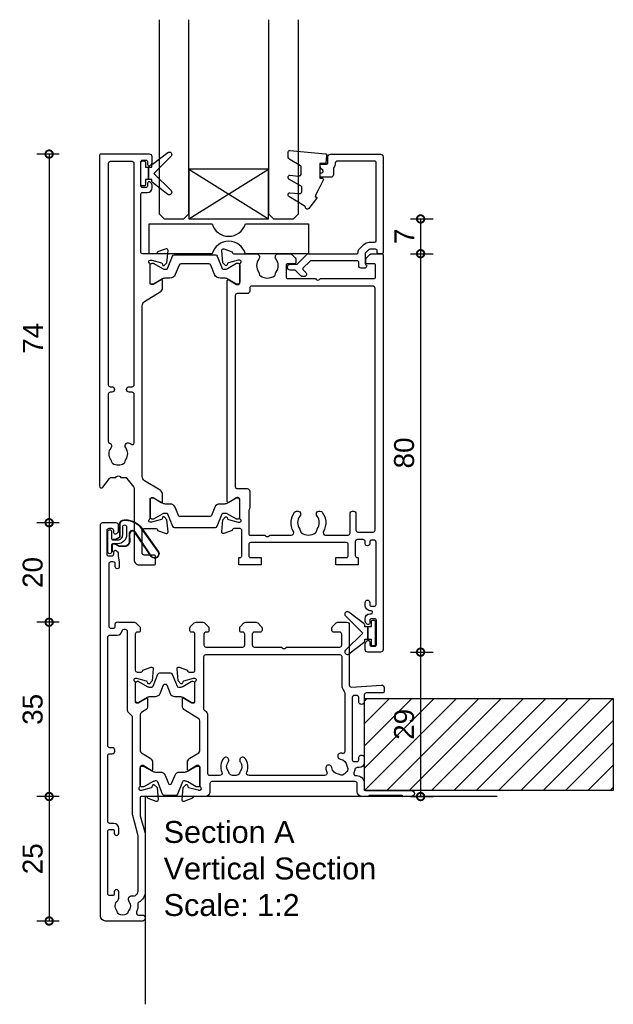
# Model space of a CAD drawing. Header units: millimetres. Extents: x 80 to 17288, y -2623 to 7492.
# Tile 68 of 125: x 9507 to 9626, y 1846 to 2044. Entities that reach past the tile are written whole.
import ezdxf

# ---------------------------------------------------------------- set-up
doc = ezdxf.new("R2010")
doc.units = ezdxf.units.MM
for name, color, linetype in [('Extrusion', 2, 'Continuous'), ('Glass', 140, 'Continuous'), ('Gray', 8, 'Continuous'), ('Gussets', 1, 'Continuous'), ('polyamide', 6, 'Continuous')]:
    doc.layers.add(name, color=color, linetype=linetype)
doc.layers.add('UNO-Dark Grey', color=7, linetype='Continuous', lineweight=13, true_color=0x44474e)
doc.styles.add('UNO Text', font='arial.ttf')
doc.dimstyles.new('UNO', dxfattribs={"dimtxt": 2, "dimasz": 1.5, "dimexe": 1.25, "dimexo": 0.625, "dimtad": 1, "dimdec": 1, "dimzin": 9, "dimtxsty": 'UNO Text', "dimblk": 'DOTSMALL', "dimcen": 2.5, "dimadec": 0, "dimazin": 0, "dimtfac": 1, "dimtdec": 1, "dimtmove": 0, "dimatfit": 3, "dimfxl": 1, "dimfxlon": 1, "dimarcsym": 0})

# ---------------------------------------------------------------- blocks, each defined once
blk = doc.blocks.new('_DotSmall')
at = {"color": 0, "linetype": 'ByBlock', "const_width": 0.5}
blk.add_lwpolyline([(-0.0625, 0, 1), (0.0625, 0, 1)], format="xyb", close=True, dxfattribs=at)
blk = doc.blocks.new('*D149')
at = {"color": 0, "lineweight": -2, "transparency": 16777216}
for p, q in [((9585.07, 2003.66), (9589.57, 2003.66)), ((9587.07, 2003.66), (9587.07, 1996.68)), ((9585.07, 1996.68), (9589.57, 1996.68))]:
    blk.add_line(p, q, dxfattribs=at)
at = {"layer": 'Defpoints', "color": 0, "transparency": 16777216}
for p in [(9558.14, 2003.66), (9560.82, 1996.68), (9587.07, 1996.68)]:
    blk.add_point(p, dxfattribs=at)
at = {"color": 0, "lineweight": -2, "transparency": 16777216, "xscale": 3, "yscale": 3, "zscale": 3}
for p, rotation in [((9587.07, 2003.66), 90), ((9587.07, 1996.68), 270)]:
    blk.add_blockref('_DotSmall', p, dxfattribs=dict(at, rotation=rotation))
at = {"color": 0, "transparency": 16777216, "insert": (9583.82, 2000.17), "char_height": 4, "attachment_point": 5, "rotation": 90, "style": 'UNO Text'}
blk.add_mtext('7', dxfattribs=at)
blk = doc.blocks.new('*D150')
at = {"color": 0, "lineweight": -2, "transparency": 16777216}
for p, q in [((9585.07, 1996.68), (9589.57, 1996.68)), ((9587.07, 1996.68), (9587.07, 1916.67)), ((9585.07, 1916.67), (9589.57, 1916.67))]:
    blk.add_line(p, q, dxfattribs=at)
at = {"layer": 'Defpoints', "color": 0, "transparency": 16777216}
for p in [(9560.82, 1996.68), (9578.54, 1916.67), (9587.07, 1916.67)]:
    blk.add_point(p, dxfattribs=at)
at = {"color": 0, "lineweight": -2, "transparency": 16777216, "xscale": 3, "yscale": 3, "zscale": 3}
for p, rotation in [((9587.07, 1996.68), 90), ((9587.07, 1916.67), 270)]:
    blk.add_blockref('_DotSmall', p, dxfattribs=dict(at, rotation=rotation))
at = {"color": 0, "transparency": 16777216, "insert": (9583.77, 1956.67), "char_height": 4, "attachment_point": 5, "rotation": 90, "style": 'UNO Text'}
blk.add_mtext('80', dxfattribs=at)
blk = doc.blocks.new('*D151')
at = {"color": 0, "lineweight": -2, "transparency": 16777216}
for p, q in [((9585.07, 1916.67), (9589.57, 1916.67)), ((9587.07, 1916.67), (9587.07, 1887.68)), ((9585.07, 1887.68), (9589.57, 1887.68))]:
    blk.add_line(p, q, dxfattribs=at)
at = {"layer": 'Defpoints', "color": 0, "transparency": 16777216}
for p in [(9578.54, 1916.67), (9567.95, 1887.68), (9587.07, 1887.68)]:
    blk.add_point(p, dxfattribs=at)
at = {"color": 0, "lineweight": -2, "transparency": 16777216, "xscale": 3, "yscale": 3, "zscale": 3}
for p, rotation in [((9587.07, 1916.67), 90), ((9587.07, 1887.68), 270)]:
    blk.add_blockref('_DotSmall', p, dxfattribs=dict(at, rotation=rotation))
at = {"color": 0, "transparency": 16777216, "insert": (9583.77, 1902.17), "char_height": 4, "attachment_point": 5, "rotation": 90, "style": 'UNO Text'}
blk.add_mtext('29', dxfattribs=at)
blk = doc.blocks.new('*D156')
at = {"color": 0, "lineweight": -2, "transparency": 16777216}
for p, q in [((9514.45, 2016.68), (9509.95, 2016.68)), ((9512.45, 2016.68), (9512.45, 1942.66)), ((9514.45, 1942.66), (9509.95, 1942.66))]:
    blk.add_line(p, q, dxfattribs=at)
at = {"layer": 'Defpoints', "color": 0, "transparency": 16777216}
for p in [(9533.24, 2016.68), (9512.45, 1942.66), (9524.49, 1942.66)]:
    blk.add_point(p, dxfattribs=at)
at = {"color": 0, "lineweight": -2, "transparency": 16777216, "xscale": 3, "yscale": 3, "zscale": 3}
for p, rotation in [((9512.45, 2016.68), 90), ((9512.45, 1942.66), 270)]:
    blk.add_blockref('_DotSmall', p, dxfattribs=dict(at, rotation=rotation))
at = {"color": 0, "transparency": 16777216, "insert": (9509.2, 1979.67), "char_height": 4, "attachment_point": 5, "rotation": 90, "style": 'UNO Text'}
blk.add_mtext('74', dxfattribs=at)
blk = doc.blocks.new('*D157')
at = {"color": 0, "lineweight": -2, "transparency": 16777216}
for p, q in [((9514.45, 1942.66), (9509.95, 1942.66)), ((9512.45, 1942.66), (9512.45, 1922.68)), ((9514.45, 1922.68), (9509.95, 1922.68))]:
    blk.add_line(p, q, dxfattribs=at)
at = {"layer": 'Defpoints', "color": 0, "transparency": 16777216}
for p in [(9524.49, 1942.66), (9512.45, 1922.68), (9558.44, 1922.68)]:
    blk.add_point(p, dxfattribs=at)
at = {"color": 0, "lineweight": -2, "transparency": 16777216, "xscale": 3, "yscale": 3, "zscale": 3}
for p, rotation in [((9512.45, 1942.66), 90), ((9512.45, 1922.68), 270)]:
    blk.add_blockref('_DotSmall', p, dxfattribs=dict(at, rotation=rotation))
at = {"color": 0, "transparency": 16777216, "insert": (9509.16, 1932.67), "char_height": 4, "attachment_point": 5, "rotation": 90, "style": 'UNO Text'}
blk.add_mtext('20', dxfattribs=at)
blk = doc.blocks.new('*D158')
at = {"color": 0, "lineweight": -2, "transparency": 16777216}
for p, q in [((9514.45, 1922.68), (9509.95, 1922.68)), ((9512.45, 1922.68), (9512.45, 1887.68)), ((9514.45, 1887.68), (9509.95, 1887.68))]:
    blk.add_line(p, q, dxfattribs=at)
at = {"layer": 'Defpoints', "color": 0, "transparency": 16777216}
for p in [(9558.44, 1922.68), (9512.45, 1887.68), (9567.95, 1887.68)]:
    blk.add_point(p, dxfattribs=at)
at = {"color": 0, "lineweight": -2, "transparency": 16777216, "xscale": 3, "yscale": 3, "zscale": 3}
for p, rotation in [((9512.45, 1922.68), 90), ((9512.45, 1887.68), 270)]:
    blk.add_blockref('_DotSmall', p, dxfattribs=dict(at, rotation=rotation))
at = {"color": 0, "transparency": 16777216, "insert": (9509.16, 1905.18), "char_height": 4, "attachment_point": 5, "rotation": 90, "style": 'UNO Text'}
blk.add_mtext('35', dxfattribs=at)
blk = doc.blocks.new('*D159')
at = {"color": 0, "lineweight": -2, "transparency": 16777216}
for p, q in [((9514.45, 1887.68), (9509.95, 1887.68)), ((9512.45, 1887.68), (9512.45, 1862.68)), ((9514.45, 1862.68), (9509.95, 1862.68))]:
    blk.add_line(p, q, dxfattribs=at)
at = {"layer": 'Defpoints', "color": 0, "transparency": 16777216}
for p in [(9567.95, 1887.68), (9512.45, 1862.68), (9526.91, 1862.68)]:
    blk.add_point(p, dxfattribs=at)
at = {"color": 0, "lineweight": -2, "transparency": 16777216, "xscale": 3, "yscale": 3, "zscale": 3}
for p, rotation in [((9512.45, 1887.68), 90), ((9512.45, 1862.68), 270)]:
    blk.add_blockref('_DotSmall', p, dxfattribs=dict(at, rotation=rotation))
at = {"color": 0, "transparency": 16777216, "insert": (9509.16, 1875.18), "char_height": 4, "attachment_point": 5, "rotation": 90, "style": 'UNO Text'}
blk.add_mtext('25', dxfattribs=at)
blk = doc.blocks.new('422001')
at = {"layer": 'Extrusion'}
for points in [[(6.78, 60, -0.198912), (7.15, 59.85), (7.86, 59.15, -0.198912), (8, 58.79), (8, 58.3, -0.414214), (7.7, 58), (7.4, 58, 0.414214), (7, 57.6), (7, 50.4, 0.414214), (7.4, 50), (8.2, 50, 0.414214), (8.5, 50.3), (8.5, 50.36), (10.2, 50.98, -0.548619), (10.6, 50.67), (10.38, 48.2), (9.84, 47.66, -0.57735), (9.51, 47.75), (9.43, 48.03, 0.267949), (9.29, 48.17), (7.3, 48.7), (7, 48.7, 0.767327), (6.85, 48.14, -0.267949), (7, 47.88), (7, 44.1, 0.414214), (7.3, 43.8), (7.61, 43.8), (9.2, 44.77, -0.585524), (9.5, 44.6), (9.5, 43.17, -0.261413), (9.02, 42.32), (8.24, 41.84, 0.261413), (8, 41.42), (8, 34.19, 0.261413), (8.24, 33.76), (10.02, 32.68, -0.261413), (10.5, 31.82), (10.5, 30.4, -0.585524), (10.2, 30.23), (8.61, 31.2), (8.3, 31.2, 0.414214), (8, 30.9), (8, 27.12, -0.267949), (7.85, 26.86, 0.767327), (8, 26.3), (8.3, 26.3), (10.29, 26.83, 0.267949), (10.43, 26.97), (10.51, 27.25, -0.57735), (10.84, 27.34), (11.38, 26.8), (11.6, 24.33, -0.548619), (11.2, 24.02), (9.5, 24.64), (9.5, 24.7, 0.414219), (9.2, 25), (8.3, 25, 0.414214), (8, 24.7), (8, 21.35, 0.065543), (8.03, 21.09), (8.97, 17.61, -0.065544), (9, 17.35), (9, 5.95, -0.272873), (7.71, 3.77, 0.30599), (7.51, 3.37, -0.136374), (7.27, 1.76, 0.543448), (7.63, 1.2), (8.5, 1.2, -0.414081), (9, 0.7), (9, 0.5, -0.414214), (8.5, 0), (1, 0, -0.414213), (0, 1), (0, 79.5, -0.414214), (0.5, 80), (3.1, 80, -0.414214), (3.6, 79.5), (3.6, 78.33, -0.198912), (3.45, 77.98), (3.21, 77.74, -0.668179), (2.7, 77.95), (2.7, 78.4, 0.414214), (2.3, 78.8), (1.7, 78.8, 0.414214), (1.3, 78.4), (1.3, 73.7, 0.414214), (1.7, 73.3), (2.3, 73.3, 0.414214), (2.7, 73.7), (2.7, 74.15, -0.668179), (3.21, 74.36), (3.45, 74.12, -0.198912), (3.6, 73.77), (3.6, 73.33, 0.041311), (3.61, 73.27), (3.79, 72.13, -0.041311), (3.8, 72.07), (3.8, 71.15, -1), (3, 71.15), (3, 71.7, 0.414205), (2.6, 72.1), (2.1, 72.1, 0.414214), (1.7, 71.7), (1.7, 59.2, 0.414214), (2.1, 58.8), (2.6, 58.8, 0.414204), (3, 59.2), (3, 59.6, -0.561532), (3.73, 60.04, 0.119519), (3.91, 60)], [(31.27, 60, -0.198912), (31.62, 59.85), (32.33, 59.15, -0.198912), (32.5, 58.79), (32.5, 58.4, -0.414214), (32.1, 58), (30.9, 58, 0.414214), (30.5, 57.6), (30.5, 55.4, 0.414214), (30.9, 55), (36.4, 55), (36.55, 54.85, 0.414214), (37.25, 54.85), (37.4, 55), (48.1, 55, 0.414214), (48.5, 55.4), (48.5, 57.6, 0.414214), (48.1, 58), (46.9, 58, -0.414178), (46.5, 58.4), (46.5, 58.79, -0.198912), (46.65, 59.15), (47.35, 59.86, -0.198912), (47.72, 60), (49.5, 60, -0.414034), (50, 59.5), (50, 47.39, 0.432642), (50.42, 46.99), (56.48, 47.37, -0.425063), (57, 46.87), (57, 46.1, -0.414214), (56.7, 45.8), (53.4, 45.8, 0.414219), (53, 45.4), (53, 44.05, -1.001256), (51.9, 44.05), (51.9, 44.9, 0.414214), (51.5, 45.3), (51, 45.3, 0.414214), (50.6, 44.9), (50.6, 32.4, 0.414227), (51, 32), (51.5, 32, 0.4142), (51.9, 32.4), (51.9, 32.75, -1.001193), (53, 32.75), (53, 31.8, -0.414213), (52, 30.8), (51.58, 30.8, 0.388298), (51.15, 30.47, -0.058101), (50.95, 29.76, 0.536858), (51.31, 29.2), (51.5, 29.2, -0.414214), (53, 27.7), (53, 26.6, 0.414214), (53.4, 26.2), (62.5, 26.2, -1), (62.5, 25), (60.98, 25, -0.198942), (60.77, 25.09), (60.74, 25.11, 0.198912), (60.53, 25.2), (54.15, 25.2, 0.198686), (53.93, 25.11), (53.91, 25.09, -0.199021), (53.7, 25), (52.6, 25, -0.413968), (51.6, 26), (51.6, 27.6, 0.414214), (51.2, 28), (22.4, 28, 0.414214), (22, 27.6), (22, 26, -0.414214), (21, 25), (18.8, 25, 0.359508), (18.51, 24.76), (18.5, 24.64), (16.8, 24.02, -0.548619), (16.4, 24.33), (16.62, 26.8), (17.16, 27.34, -0.57735), (17.49, 27.25), (17.57, 26.98, 0.267949), (17.71, 26.83), (19.66, 26.31, 0.065543), (19.74, 26.3), (20, 26.3, 0.767342), (20.15, 26.86, -0.267949), (20, 27.12), (20, 30.9, 0.414214), (19.7, 31.2), (19.39, 31.2), (17.8, 30.23, -0.585524), (17.5, 30.4), (17.5, 31.82, -0.261413), (17.98, 32.68), (19.76, 33.77, 0.261413), (20, 34.19), (20, 40.2, 0.261413), (19.76, 40.62), (16.98, 42.32, -0.261413), (16.5, 43.17), (16.5, 44.6, -0.585524), (16.8, 44.77), (18.39, 43.8), (18.7, 43.8, 0.414214), (19, 44.1), (19, 47.88, -0.267949), (19.15, 48.14, 0.767342), (19, 48.7), (18.74, 48.7, 0.065543), (18.66, 48.69), (16.71, 48.17, 0.267949), (16.57, 48.03), (16.49, 47.75, -0.57735), (16.16, 47.66), (15.62, 48.2), (15.4, 50.67, -0.548619), (15.8, 50.98), (17.5, 50.36), (17.5, 50.3, 0.414222), (17.8, 50), (18.7, 50, 0.414214), (19, 50.3), (19, 57.6, 0.414214), (18.6, 58), (18.3, 58, -0.414214), (18, 58.3), (18, 58.79, -0.198912), (18.14, 59.15), (18.85, 59.85, -0.198912), (19.22, 60), (20.58, 60, -0.198912), (20.95, 59.85), (21.66, 59.15, -0.198912), (21.8, 58.79), (21.8, 58.3, -0.414214), (21.5, 58), (21.2, 58, 0.414214), (20.8, 57.6), (20.8, 55.4, 0.414213), (21.2, 55), (28.6, 55, 0.414213), (29, 55.4), (29, 57.6, 0.414214), (28.6, 58), (28.3, 58, -0.414214), (28, 58.3), (28, 58.79, -0.198912), (28.14, 59.15), (28.85, 59.85, -0.198912), (29.22, 60)], [(4.79, 58.6), (5, 58.6, -0.414214), (5.4, 58.2), (5.4, 42.34, 0.198912), (5.55, 41.99), (6.28, 41.25, -0.198912), (6.4, 40.97), (6.4, 21.52, 0.065543), (6.43, 21.27), (7.47, 17.41, -0.065543), (7.5, 17.16), (7.5, 5.96, -0.462873), (6.34, 4.97, 0.679284), (5.72, 3.93, -0.347366), (5.68, 2.03, 0.12305), (5.54, 1.72, -0.239134), (5.26, 1.37, -0.221125), (3.74, 1.37, -0.239134), (3.46, 1.72, 0.12305), (3.32, 2.03, -0.411847), (3.49, 4.15, 0.219162), (3.7, 4.61), (3.7, 5.85, 1.000011), (2.8, 5.85), (2.8, 5.5, -0.414221), (2.4, 5.1), (1.9, 5.1, -0.414212), (1.5, 5.5), (1.5, 18, -0.414203), (1.9, 18.4), (2.4, 18.4, -0.414214), (2.8, 18), (2.8, 17.65, 1.000011), (3.7, 17.65), (3.7, 18.6, 0.414202), (2.7, 19.6), (1.9, 19.6, -0.414215), (1.5, 20), (1.5, 33.2, -0.414214), (1.9, 33.6), (2.4, 33.6, 0.414214), (2.9, 34.1), (2.9, 34.3, 0.414214), (2.4, 34.8), (1.9, 34.8, -0.414213), (1.5, 35.2), (1.5, 57, -0.414214), (1.9, 57.4), (3.4, 57.4, 0.372831), (4.39, 58.26, -0.372831)], [(21.6, 29.6), (21.6, 41.29, 0.261412), (21.12, 42.14), (20.99, 42.22, -0.261412), (20.8, 42.56), (20.8, 53.1, -0.414214), (21.2, 53.5), (48.1, 53.5, -0.414214), (48.5, 53.1), (48.5, 47.39, 0.186882), (49, 46.11, -0.186882), (49.1, 45.84), (49.1, 34.05, -0.482032), (48.61, 33.66, 0.023574), (48.36, 33.71, 1.000832), (48.2, 32.52, -0.348271), (49.52, 31.15, 0.12305), (49.64, 30.83, -0.239134), (49.69, 30.38, -0.221428), (48.62, 29.31, -0.239134), (48.17, 29.37, 0.12305), (47.85, 29.48, -0.348271), (46.48, 30.8, 1.000832), (45.29, 30.64, 0.070859), (45.5, 29.9, -0.541562), (45.04, 29.2), (29.87, 29.2, -0.535561), (29.41, 29.89, 0.264849), (29.07, 32.65, 1.013157), (28.12, 31.92, -0.355258), (28.09, 30.03, 0.12969), (27.94, 29.72, -0.246054), (27.66, 29.36, -0.214281), (26.15, 29.36, -0.246054), (25.87, 29.72, 0.12969), (25.72, 30.03, -0.355258), (25.69, 31.92, 1.012141), (24.74, 32.65, 0.264849), (24.4, 29.89, -0.53556), (23.94, 29.2), (22, 29.2, -0.414213)]]:
    blk.add_lwpolyline(points, format="xyb", close=True, dxfattribs=at)
at = {"layer": 'polyamide'}
for points in [[(7.55, 48.08), (7.4, 48.08, 0.414214), (7, 47.68), (7, 44.28, 0.414214), (7.4, 43.88), (7.55, 43.88, 0.131652), (7.75, 43.94), (9.46, 44.92, -0.131652), (10.06, 45.08), (11.07, 45.08, 0.305731), (12, 45.71), (12.68, 47.4, -0.305731), (12.95, 47.58), (13.05, 47.58, -0.305731), (13.32, 47.4), (14, 45.71, 0.305731), (14.93, 45.08), (15.94, 45.08, -0.131652), (16.54, 44.92), (18.25, 43.94, 0.131652), (18.45, 43.88), (18.6, 43.88, 0.414214), (19, 44.28), (19, 47.68, 0.414214), (18.6, 48.08), (18.45, 48.08, 0.131652), (18.25, 48.03), (16.54, 47.05, -0.131652), (15.94, 46.88), (15.76, 46.88, -0.305731), (15.48, 47.07), (14.49, 49.53, 0.305731), (14.12, 49.78), (14.12, 49.78), (11.88, 49.78, 0.305731), (11.51, 49.53), (10.52, 47.07, -0.305731), (10.24, 46.88), (10.06, 46.88, -0.131652), (9.46, 47.05), (7.75, 48.03, 0.131652)], [(8.55, 26.92), (8.4, 26.92, -0.414214), (8, 27.32), (8, 30.72, -0.414214), (8.4, 31.12), (8.55, 31.12, -0.131652), (8.75, 31.06), (10.46, 30.08, 0.131652), (11.06, 29.92), (12.07, 29.92, -0.305731), (13, 29.29), (13.68, 27.6, 0.305731), (13.95, 27.42), (14.05, 27.42, 0.305731), (14.32, 27.6), (15, 29.29, -0.305731), (15.93, 29.92), (16.94, 29.92, 0.131652), (17.54, 30.08), (19.25, 31.06, -0.131652), (19.45, 31.12), (19.6, 31.12, -0.414214), (20, 30.72), (20, 27.32, -0.414214), (19.6, 26.92), (19.45, 26.92, -0.131652), (19.25, 26.97), (17.54, 27.96, 0.131652), (16.94, 28.12), (16.76, 28.12, 0.305731), (16.48, 27.93), (15.49, 25.47, -0.305731), (15.12, 25.22), (15.12, 25.22), (12.88, 25.22, -0.305731), (12.51, 25.47), (11.52, 27.93, 0.305731), (11.24, 28.12), (11.06, 28.12, 0.131652), (10.46, 27.96), (8.75, 26.97, -0.131652)]]:
    blk.add_lwpolyline(points, format="xyb", close=True, dxfattribs=at)
blk = doc.blocks.new('QLON48800')
at = {"layer": 'Gussets'}
for points in [[(-1.01, -0.51), (-1.47, -0.51, 0.131652), (-1.59, -0.54), (-2.27, -0.93, 0.267949), (-2.4, -1.15), (-2.37, -3.74, -0.330082), (-3.25, -4.42), (-3.54, -4.42, -0.242084), (-6.8, -2.75), (-10.2, 2.02, -0.840847), (-8.77, 3.05), (-5.44, -1.86, 0.252571), (-4.92, -2.15), (-4.92, -2.15, 0.376647), (-4.36, -1.52), (-4.39, -0.03, -0.414214), (-3.39, 0.97), (-2.4, 0.97, -0.131652), (-2.27, 0.93), (-1.59, 0.54, 0.131652), (-1.47, 0.51), (-1.01, 0.51, 0.414214), (-0.88, 0.63), (-0.88, 2.02)], [(-1.11, -0.41), (-1.47, -0.41, 0.131652), (-1.64, -0.45), (-2.32, -0.85, 0.268481), (-2.5, -1.15), (-2.47, -3.72, -0.325102), (-3.25, -4.32), (-3.54, -4.32, -0.242084), (-6.71, -2.69), (-10.12, 2.07, -0.831226), (-8.85, 2.99), (-5.53, -1.92, 0.254578), (-4.91, -2.25, 0.379612), (-4.26, -1.51), (-4.29, -0.03, -0.413856), (-3.39, 0.87), (-2.4, 0.87, -0.131652), (-2.32, 0.85), (-1.64, 0.45, 0.131652), (-1.47, 0.41), (-1.01, 0.41, 0.414214), (-0.78, 0.63), (-0.78, 1.92)]]:
    blk.add_lwpolyline(points, format="xyb", dxfattribs=at)
blk.add_lwpolyline([(0, 2.02), (0, -2.02, -1), (-0.76, -2.02), (-0.76, -0.63, 0.414214), (-1.01, -0.38), (-2, -0.38, 0.414214), (-3, -1.38), (-3, -3.02, -1), (-3.76, -3.02), (-3.76, -1.42, -0.414214), (-1.96, 0.38), (-1.01, 0.38, 0.414214), (-0.76, 0.63), (-0.76, 2.02, -1)], format="xyb", close=True, dxfattribs=at)
blk = doc.blocks.new('BACKSEAL1.5')
at = {"layer": 'Gussets'}
for points in [[(-0.35, -2.9), (0.3, -2.9), (0.3, -1.65), (0.3, -0.4), (-0.35, -0.4), (-0.35, -0.02, 0.233448), (-0.45, 0.18), (-3.55, 2.55, 0.936585), (-4.2, 1.8), (-0.75, -1.65), (-4.2, -5.1, 0.936585), (-3.55, -5.85), (-0.45, -3.48, 0.233448), (-0.35, -3.28)], [(1.6, 0.85), (1.2, 0.85, 0.414214), (0.95, 0.6), (0.95, -0.4), (0.3, -0.4), (0.3, -1.65), (0.3, -2.9), (0.95, -2.9), (0.95, -3.9, 0.414214), (1.2, -4.15), (1.6, -4.15, 0.414214), (1.85, -3.9), (1.85, -1.65), (1.85, 0.6, 0.414214)]]:
    blk.add_lwpolyline(points, format="xyb", close=True, dxfattribs=at)
blk = doc.blocks.new('522200')
at = {"layer": 'Extrusion'}
for points in [[(48.4, 19.9), (48.4, 24.4, 0.414214), (48, 24.8), (45.6, 24.8, 0.414214), (45.3, 24.5), (45.3, 24.44), (43.6, 23.82, -0.548619), (43.2, 24.13), (43.42, 26.6), (43.96, 27.14, -0.57735), (44.29, 27.05), (44.37, 26.77, 0.267949), (44.51, 26.63), (46.5, 26.1), (46.8, 26.1, 0.767327), (46.95, 26.66, -0.267949), (46.8, 26.92), (46.8, 30.73, 0.414214), (46.5, 31.03), (46.19, 31.03), (44.6, 30.06, -0.585524), (44.3, 30.23), (44.3, 31.65, -0.261413), (44.78, 32.51), (47.92, 34.42, 0.261413), (48.4, 35.28), (48.4, 69.55, 0.261413), (47.92, 70.4), (44.78, 72.32, -0.261413), (44.3, 73.17), (44.3, 74.6, -0.585524), (44.6, 74.77), (46.19, 73.8), (46.5, 73.8, 0.414214), (46.8, 74.1), (46.8, 77.88, -0.267949), (46.95, 78.14, 0.76731), (46.8, 78.7), (46.54, 78.7, 0.065543), (46.46, 78.69), (44.51, 78.17, 0.267949), (44.37, 78.03), (44.29, 77.75, -0.57735), (43.96, 77.66), (43.42, 78.2), (43.2, 80.67, -0.548619), (43.6, 80.98), (45.3, 80.36), (45.3, 80.3, 0.414204), (45.6, 80), (48.3, 80, 0.414213), (48.7, 80.4), (48.7, 91.9, 0.414214), (48.3, 92.3), (47.4, 92.3, -0.41404), (46.4, 93.3), (46.4, 93.77, -0.198912), (46.54, 94.12), (46.79, 94.36, -0.198912), (47, 94.45), (47, 94.45, -0.414214), (47.3, 94.15), (47.3, 93.7, 0.413403), (47.7, 93.3), (48.3, 93.3, 0.414214), (48.7, 93.7), (48.7, 98.4, 0.414214), (48.3, 98.8), (47.7, 98.8, 0.414214), (47.3, 98.4), (47.3, 97.95, -0.414214), (47, 97.65), (47, 97.65, -0.198912), (46.79, 97.74), (46.54, 97.98, -0.198912), (46.4, 98.33), (46.4, 99.5, -0.414214), (46.9, 100), (56.7, 100, -0.414214), (57, 99.7), (57, 33.39, -0.717885), (56.28, 33.15), (54.95, 34.9, 0.234069), (54.55, 35.1), (53.69, 35.1), (53.55, 35.24, 0.414214), (52.85, 35.24), (52.71, 35.1), (51.85, 35.1, 0.234069), (51.45, 34.9), (50.1, 33.13, 0.164222), (50, 32.83), (50, 18.5, -0.414214), (49, 17.5), (46.1, 17.5, -0.414214), (45.7, 17.9), (45.7, 19.1, -0.414214), (46.1, 19.5), (48, 19.5, 0.414214)], [(50, 42.09), (50, 51.8, -0.414214), (50.4, 52.2), (51, 52.2, 1), (51, 53.3), (50.4, 53.3, -0.414214), (50, 53.7), (50, 98.1, -0.414214), (50.4, 98.5), (54.8, 98.5, -0.414214), (55.2, 98.1), (55.2, 53.7, -0.414213), (54.8, 53.3), (54.5, 53.3, 1), (54.5, 52.2), (54.8, 52.2, -0.414214), (55.2, 51.8), (55.2, 42.35, -0.299503), (54.96, 41.98, 0.502765), (54.72, 40.96, -0.330962), (54.73, 38.7, 0.14398), (54.6, 38.34, -0.245791), (54.35, 37.92, -0.280014), (52.05, 37.92, -0.245791), (51.8, 38.34, 0.14398), (51.67, 38.7, -0.336408), (51.71, 41, 0.979954), (50.7, 41.83, -0.696704)], [(31.3, 74.6, 0.585524), (31, 74.77), (29.47, 73.84, -0.137872), (29.32, 73.8), (29.1, 73.8, -0.414214), (28.8, 74.1), (28.8, 77.88, 0.267949), (28.65, 78.14, -0.767327), (28.8, 78.7), (29.06, 78.7, -0.065543), (29.14, 78.69), (31.09, 78.17, -0.267949), (31.23, 78.03), (31.31, 77.75, 0.57735), (31.64, 77.66), (32.18, 78.2), (32.4, 80.67, 0.548619), (32, 80.98), (30.3, 80.36), (30.3, 80.3, -0.414214), (30, 80), (25.49, 80, 0.635387), (24.99, 78.93, -0.331343), (25, 76.33, 0.14918), (24.87, 75.94, -0.237824), (24.65, 75.55, -0.306676), (21.85, 75.55, -0.237824), (21.63, 75.94, 0.14918), (21.49, 76.33, -0.331343), (21.51, 78.93, 0.635387), (21, 80), (18.71, 80, 0.198912), (18.35, 79.85), (17.65, 79.15, 0.198912), (17.5, 78.79), (17.5, 78.3, 0.414214), (17.8, 78), (19.1, 78, -0.414214), (19.5, 77.6), (19.5, 75.4, -0.414214), (19.1, 75), (13.6, 75), (13.45, 74.85, -0.414214), (12.75, 74.85), (12.6, 75), (1.9, 75, -0.414214), (1.5, 75.4), (1.5, 77.6, -0.414214), (1.9, 78), (3.2, 78, 0.414214), (3.5, 78.3), (3.5, 78.79, 0.198912), (3.35, 79.15), (2.65, 79.85, 0.198912), (2.29, 80), (0.3, 80, 0.414214), (0, 79.7), (0, 0.5, 0.414249), (0.5, 0), (3.1, 0, 0.415107), (3.6, 0.5), (3.6, 1.67, 0.198912), (3.45, 2.02), (3.21, 2.26, 0.668195), (2.7, 2.05), (2.7, 1.6, -0.41534), (2.3, 1.2), (1.7, 1.2, -0.414214), (1.3, 1.6), (1.3, 6.3, -0.414214), (1.7, 6.7), (2.3, 6.7, -0.413964), (2.7, 6.3), (2.7, 5.85, 0.668179), (3.21, 5.64), (3.45, 5.88, 0.198912), (3.6, 6.23), (3.6, 6.7, 0.414008), (2.6, 7.7), (2.4, 7.7, -1), (2.4, 8.3, 0.414216), (3.6, 9.5), (3.6, 10, 1), (2.7, 10), (2.7, 9.6, -0.414214), (2.3, 9.2), (1.8, 9.2, -0.414213), (1.4, 9.6), (1.4, 22.1, -0.414214), (1.8, 22.5), (2.3, 22.5, -0.414224), (2.7, 22.1), (2.7, 21.8, 1.000011), (3.6, 21.8), (3.6, 22.2, -0.414196), (4, 22.6), (5.2, 22.6, -0.414214), (5.6, 22.2), (5.6, 19.4, -0.414214), (5.2, 19), (5, 19), (5, 17.5), (9.5, 17.5), (9.5, 19), (7.4, 19, -0.414214), (7, 19.4), (7, 21.6, -0.414214), (7.4, 22), (26.6, 22, -0.414214), (27, 21.6), (27, 19.4, -0.414214), (26.6, 19), (24.5, 19), (24.5, 17.5), (29, 17.5), (29, 19), (28.7, 19, -0.414214), (28.4, 19.3), (28.4, 24.5, -0.414214), (28.7, 24.8), (30, 24.8, -0.414214), (30.3, 24.5), (30.3, 24.44), (32, 23.82, 0.548619), (32.4, 24.13), (32.18, 26.6), (31.64, 27.14, 0.57735), (31.31, 27.05), (31.23, 26.77, -0.267949), (31.09, 26.63), (29.1, 26.1), (28.8, 26.1, -0.767327), (28.65, 26.66, 0.267949), (28.8, 26.92), (28.8, 30.73, -0.414214), (29.1, 31.03), (29.32, 31.03, -0.137872), (29.47, 30.99), (31, 30.06, 0.585524), (31.3, 30.23)], [(27, 28.35), (27, 23.8, -0.414214), (26.7, 23.5), (23.75, 23.5), (23.6, 23.35, -0.414214), (22.9, 23.35), (22.75, 23.5), (18.44, 23.5, -0.578263), (18.01, 24.25, 0.302535), (17.77, 28.1, 0.234673), (17.37, 28.3), (17.09, 28.3, 0.414214), (16.59, 27.8), (16.59, 27.73, 0.175091), (16.74, 27.31, -0.331343), (16.76, 24.71, 0.14918), (16.62, 24.32, -0.237824), (16.4, 23.93, -0.306676), (13.6, 23.93, -0.237824), (13.38, 24.32, 0.14918), (13.24, 24.71, -0.331332), (13.26, 27.31, 0.175481), (13.41, 27.73), (13.41, 27.8, 0.414214), (12.91, 28.3), (12.63, 28.3, 0.234674), (12.23, 28.1, 0.302535), (11.99, 24.25, -0.578265), (11.56, 23.5), (7.05, 23.5, -0.414213), (6.65, 23.9), (6.65, 27.8, 0.414214), (6.15, 28.3), (5.95, 28.3, 0.414214), (5.45, 27.8), (5.45, 24.5, -0.414214), (5.05, 24.1), (2, 24.1, -0.414214), (1.6, 24.5), (1.6, 73.1, -0.414214), (2, 73.5), (26.4, 73.5, -0.414214), (26.8, 73.1), (26.8, 72.5, 0.414214), (27.3, 72), (29.3, 72, -0.414214), (29.7, 71.6), (29.7, 33.23, -0.414214), (29.3, 32.83), (27.3, 32.83, 0.414214), (26.8, 32.33), (26.8, 28.96, 0.131652), (26.87, 28.71), (26.93, 28.6, -0.131652)]]:
    blk.add_lwpolyline(points, format="xyb", close=True, dxfattribs=at)
at = {"layer": 'polyamide'}
for points in [[(42.29, 79.54, 0.305731), (41.92, 79.79), (33.68, 79.79, 0.305731), (33.31, 79.54), (32.32, 77.07, -0.305731), (32.04, 76.89), (31.86, 76.89, -0.131652), (31.26, 77.05), (29.46, 78.09), (29.1, 78.09, 0.414214), (28.8, 77.79), (28.8, 74.29, 0.414214), (29.2, 73.89), (29.35, 73.89, 0.131652), (29.55, 73.94), (31.26, 74.93, -0.131652), (31.86, 75.09), (32.73, 75.09, 0.305731), (33.85, 75.84), (34.61, 77.74, -0.305731), (34.98, 77.99), (40.62, 77.99, -0.305731), (40.99, 77.74), (41.75, 75.84, 0.305731), (42.87, 75.09), (43.74, 75.09, -0.131652), (44.34, 74.93), (46.14, 73.89), (46.5, 73.89, 0.414214), (46.8, 74.19), (46.8, 77.69, 0.414214), (46.4, 78.09), (46.25, 78.09, 0.131652), (46.05, 78.03), (44.34, 77.05, -0.131652), (43.74, 76.89), (43.56, 76.89, -0.305731), (43.28, 77.07)], [(29.35, 26.74), (29.2, 26.74, -0.414214), (28.8, 27.14), (28.8, 30.54, -0.414214), (29.2, 30.94), (29.35, 30.94, -0.131652), (29.55, 30.89), (31.26, 29.9, 0.131652), (31.86, 29.74), (32.87, 29.74, -0.305731), (33.8, 29.12), (34.48, 27.43, 0.305731), (34.75, 27.24), (40.85, 27.24, 0.305731), (41.12, 27.43), (41.8, 29.12, -0.305731), (42.73, 29.74), (43.74, 29.74, 0.131652), (44.34, 29.9), (46.05, 30.89, -0.131652), (46.25, 30.94), (46.4, 30.94, -0.414214), (46.8, 30.54), (46.8, 27.14, -0.414214), (46.4, 26.74), (46.25, 26.74, -0.131652), (46.05, 26.8), (44.34, 27.78, 0.131652), (43.74, 27.94), (43.56, 27.94, 0.305731), (43.28, 27.75), (42.29, 25.29, -0.305731), (41.92, 25.04), (41.92, 25.04), (33.68, 25.04, -0.305731), (33.31, 25.29), (32.32, 27.75, 0.305731), (32.04, 27.94), (31.86, 27.94, 0.131652), (31.26, 27.78), (29.55, 26.8, -0.131652)]]:
    blk.add_lwpolyline(points, format="xyb", close=True, dxfattribs=at)
blk = doc.blocks.new('*U221')
at = {"layer": 'Glass'}
for p, q in [((-8, 0), (8, 10)), ((-8, 10), (8, 0))]:
    blk.add_line(p, q, dxfattribs=at)
for points in [[(-14, 40), (-14, 1), (-13, 0), (-9, 0), (-8, 1), (-8, 40)], [(8, 40), (8, 1), (9, 0), (13, 0), (14, 1), (14, 40)]]:
    blk.add_lwpolyline(points, dxfattribs=at)
blk.add_lwpolyline([(-8, 0), (8, 0), (8, 10), (-8, 10)], close=True, dxfattribs=at)
blk = doc.blocks.new('Glass Block')
at = {"ltscale": 0.5}
blk.add_lwpolyline([(-12.65, 0, 0.745356), (-19.35, 0), (-32, 0), (-32, 6), (-19.35, 6, 0.745356), (-12.65, 6), (0, 6), (0, 0)], format="xyb", close=True, dxfattribs=at)
blk = doc.blocks.new('421802')
at = {"layer": 'Extrusion'}
blk.add_lwpolyline([(9.2, 23.15, -0.400098), (9.6, 22.76, 0.145125), (9.92, 21.85, -0.157511), (10, 21.62), (10, 20.4, 0.414214), (10.5, 19.9), (12.35, 19.9, 0.414214), (12.65, 20.2), (12.65, 20.5, 0.414214), (12.35, 20.8), (12.32, 20.8, -0.668179), (12.11, 21.31), (12.5, 21.7, 0.198912), (12.65, 22.05), (12.65, 22.25, 0.414214), (12.35, 22.55), (11.4, 22.55, -0.414214), (11.1, 22.85), (11.1, 24.05, 0.414214), (10.6, 24.55), (0.5, 24.55, 0.414214), (0, 24.05), (0, 4.85, 0.414214), (0.3, 4.55), (0.9, 4.55, 0.414214), (1.2, 4.85), (1.2, 5.15, -0.414214), (1.5, 5.45), (2.7, 5.45, -0.198912), (2.91, 5.36), (3.51, 4.76, -0.198912), (3.6, 4.55), (3.6, 2.59, -0.267785), (3.45, 2.33, 0.492955), (3.39, 1.86), (3.45, 1.79, 0.198912), (3.8, 1.65), (4.4, 1.65, 0.414214), (4.9, 2.15), (4.9, 2.85, -0.414214), (5.2, 3.15), (14.4, 3.15, -0.19891), (14.75, 3), (16.03, 1.72, -0.414214), (16.03, 1.3), (15.53, 0.8, 0.668179), (15.88, -0.05), (16.17, -0.05, 0.198912), (16.52, 0.09), (17.59, 1.16, -0.198912), (17.8, 1.25), (18.7, 1.25, 0.414214), (19.2, 1.75), (19.2, 1.95, 0.414214), (18.7, 2.45), (17.4, 2.45, -0.198912), (17.19, 2.53), (15.33, 4.4, 0.198912), (14.98, 4.55), (5.3, 4.55, -0.414213), (5, 4.85), (5, 5.06, 0.198839), (4.85, 5.41), (3.86, 6.41, 0.198912), (2.8, 6.85), (1.7, 6.85, -0.414204), (1.4, 7.15), (1.4, 22.85, -0.414223), (1.7, 23.15)], format="xyb", close=True, dxfattribs=at)
blk = doc.blocks.new('*U559')
at = {"linetype": 'ByBlock'}
h = blk.add_hatch(dxfattribs=at)
h.set_pattern_fill('ANSI31', color=40)
h.set_pattern_definition([(45, (90, 9e-13), (-2.245064, 2.245064), [])])
h.paths.add_polyline_path([(-50, -18.5), (-50, 0), (0, 0), (0, -18.5)])
at = {"color": 40, "linetype": 'Continuous'}
blk.add_lwpolyline([(-50, -18.5), (-50, 0), (0, 0), (0, -18.5)], close=True, dxfattribs=at)

msp = doc.modelspace()

# ---------------------------------------------------------------- linework, layer by layer
at = {"layer": 'Gray'}
msp.add_lwpolyline([(9602.48, 1887.68), (9531.74, 1887.68), (9531.74, 1845.96)], dxfattribs=at)
at = {"layer": 'Gussets'}
msp.add_lwpolyline([(9566.96, 2010.36), (9566.5, 2009.47), (9565.95, 2008.4), (9565.92, 2008.1), (9566.06, 2008.08, -0.574588), (9566.19, 2007.76), (9564.62, 2005.77, -0.613071), (9563.93, 2005.95, 0.204408), (9563.71, 2006.27), (9560.62, 2008.15, -0.266679), (9560.5, 2008.37), (9560.5, 2008.67, -0.440011), (9560.77, 2008.92), (9562.68, 2008.75, 0.440011), (9563.22, 2009.25), (9563.22, 2010, 0.266679), (9563.1, 2010.22), (9560.62, 2011.66, -0.266679), (9560.5, 2011.88), (9560.5, 2012.18, -0.440011), (9560.77, 2012.43), (9562.55, 2012.27, 0.440011), (9563.1, 2012.77), (9563.1, 2014.13, 0.271081), (9562.97, 2014.35), (9560.78, 2015.58, -0.288187), (9560.5, 2016.03), (9560.5, 2017.14, -0.440011), (9560.77, 2017.39), (9567.97, 2016.76, -0.414214), (9568.2, 2016.49), (9568.04, 2014.76), (9566.8, 2014.76), (9566.8, 2011.86), (9567.25, 2011.86, -0.553939), (9567.52, 2011.43), (9566.96, 2010.36), (9566.5, 2009.47)], format="xyb", dxfattribs=at)

# ---------------------------------------------------------------- block references
for name, p in [('*U221', (9548.53, 2003.67)), ('Glass Block', (9564.53, 1996.67)), ('422001', (9522.74, 1862.68))]:
    msp.add_blockref(name, p)
at = {"xscale": -1}
for name, p in [('522200', (9579.54, 1916.67)), ('421802', (9579.54, 1992.12))]:
    msp.add_blockref(name, p, dxfattribs=at)
at = {"rotation": 180}
for name, p in [('QLON48800', (9524.24, 1938.83)), ('*U559', (9575.78, 1888.88))]:
    msp.add_blockref(name, p, dxfattribs=at)
at = {"layer": 'Gussets', "xscale": -1}
msp.add_blockref('BACKSEAL1.5', (9532.74, 2014.45), dxfattribs=at)
at = {"layer": 'Gussets'}
msp.add_blockref('BACKSEAL1.5', (9576.19, 1922.15), dxfattribs=at)

# ---------------------------------------------------------------- texts
at = {"layer": 'UNO-Dark Grey', "insert": (9535.45, 1882.76), "char_height": 4.4, "attachment_point": 1, "style": 'UNO Text'}
msp.add_mtext_dynamic_manual_height_columns('Section A\\PVertical Section\\PScale: 1:2', width=159.8073, gutter_width=12.5, heights=[64.85], dxfattribs=at)

# ---------------------------------------------------------------- dimensions: what is measured, and where the dimension line sits
for base, p1, p2, picture, middle in [((9512.45, 1942.66), (9533.24, 2016.68), (9524.49, 1942.66), '*D156', (9509.2, 1979.67)), ((9587.07, 1996.68), (9558.14, 2003.66), (9560.82, 1996.68), '*D149', (9583.82, 2000.17)), ((9587.07, 1916.67), (9560.82, 1996.68), (9578.54, 1916.67), '*D150', (9583.77, 1956.67)), ((9512.45, 1922.68), (9524.49, 1942.66), (9558.44, 1922.68), '*D157', (9509.16, 1932.67)), ((9512.45, 1887.68), (9558.44, 1922.68), (9567.95, 1887.68), '*D158', (9509.16, 1905.18)), ((9587.07, 1887.68), (9578.54, 1916.67), (9567.95, 1887.68), '*D151', (9583.77, 1902.17)), ((9512.45, 1862.68), (9567.95, 1887.68), (9526.91, 1862.68), '*D159', (9509.16, 1875.18))]:
    dim = msp.add_linear_dim(base=base, p1=p1, p2=p2, angle=270, dimstyle='UNO')
    dim.commit()
    dim.dimension.update_dxf_attribs({"geometry": picture, "text_midpoint": middle})

doc.saveas('drawing.dxf')
